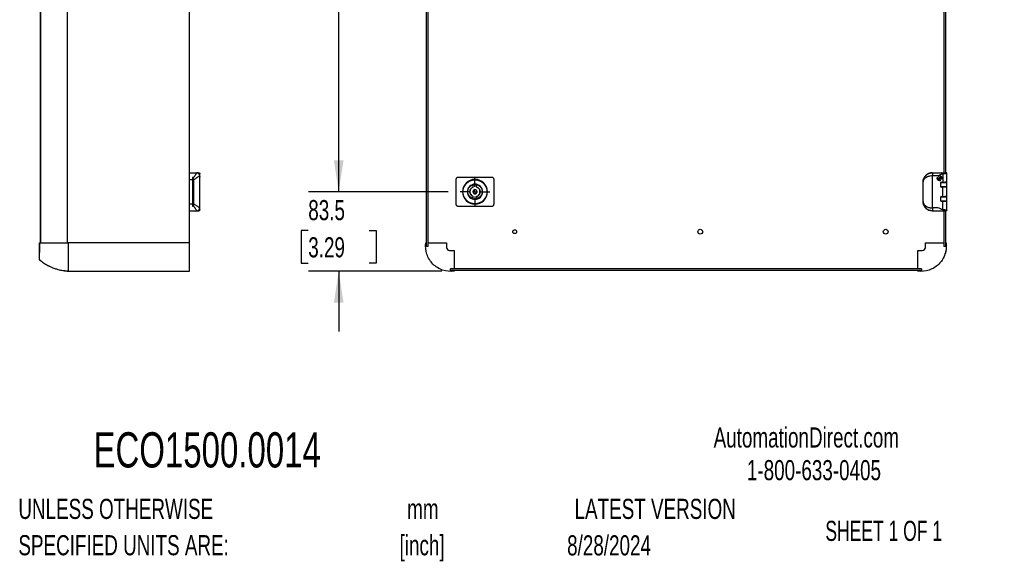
# Model space of a CAD drawing. Header units: millimetres. Extents: x 32 to 2713, y 32 to 2054.
# Tile 6 of 10: x 1677 to 2713, y 69 to 638. Entities that reach past the tile are written whole.
import ezdxf

# ---------------------------------------------------------------- set-up
doc = ezdxf.new("R2010")
doc.units = ezdxf.units.MM
doc.header["$LTSCALE"] = 10
doc.linetypes.add('CENTERX2', pattern=[20.32, 12.7, -2.54, 2.54, -2.54])
doc.layers.add('CENTER', color=40, linetype='CENTERX2')
doc.layers.add('DIMENSIONS', color=140, linetype='Continuous', lineweight=25)
doc.layers.add('TEXT', color=140, linetype='Continuous', lineweight=25)
doc.styles.add('SLDTEXTSTYLE0', font='TXT', dxfattribs={"width": 0.7})
doc.styles.add('SLDTEXTSTYLE1', font='TXT', dxfattribs={"width": 0.65})
doc.dimstyles.new('SLDDIMSTYLE0', dxfattribs={"dimtxt": 21.580078, "dimasz": 33.02, "dimexe": 0, "dimexo": 0.0625, "dimgap": 5.39502, "dimtad": 0, "dimtih": 1, "dimtoh": 1, "dimrnd": 1e-09, "dimzin": 4, "dimdsep": 46, "dimtxsty": 'SLDTEXTSTYLE0', "dimsah": 1, "dimcen": 0.09, "dimadec": 0, "dimazin": 1, "dimtfac": 1, "dimtofl": 0, "dimtmove": 0, "dimatfit": 3, "dimfxl": 0, "dimfrac": 2, "dimtolj": 1, "dimtzin": 12, "dimarcsym": 0})
doc.dimstyles.new('SLDDIMSTYLE1', dxfattribs={"dimtxt": 21.580078, "dimasz": 33.02, "dimexe": 0, "dimexo": 0.0625, "dimgap": 5.39502, "dimtad": 0, "dimtih": 1, "dimtoh": 1, "dimrnd": 1e-09, "dimzin": 12, "dimdsep": 46, "dimtxsty": 'SLDTEXTSTYLE0', "dimsah": 1, "dimcen": 0.09, "dimadec": 0, "dimazin": 3, "dimtfac": 1, "dimtmove": 0, "dimatfit": 0, "dimfxl": 0, "dimfrac": 2, "dimtolj": 1, "dimtzin": 12, "dimarcsym": 0})

# ---------------------------------------------------------------- blocks, each defined once
blk = doc.blocks.new('_D_14')
at = {"layer": 'DIMENSIONS'}
for p, q in [((2127.8, 936.6), (1981.1, 936.6)), ((2012.8, 936.6), (2012.8, 745.6)), ((1971.8, 706.5), (1964.6, 706.5)), ((1964.6, 706.5), (1964.6, 672.2)), ((2053.9, 706.5), (2061.1, 706.5)), ((2061.1, 706.5), (2061.1, 672.2)), ((1964.6, 672.2), (1971.8, 672.2)), ((2012.8, 456.6), (2012.8, 667.4)), ((2061.1, 672.2), (2053.9, 672.2)), ((2127.8, 456.6), (1981.1, 456.6))]:
    blk.add_line(p, q, dxfattribs=at)
for points in [[(2012.8, 936.6), (2007.8, 903.6), (2017.9, 903.6)], [(2012.8, 456.6), (2017.9, 489.6), (2007.8, 489.6)]]:
    blk.add_solid(points, dxfattribs=at)
at = {"layer": 'DIMENSIONS', "char_height": 21.17, "attachment_point": 1, "style": 'SLDTEXTSTYLE0'}
for s, insert in [('480.0', (1971.8, 738.6)), ('18.90', (1971.8, 699.5))]:
    blk.add_mtext(s, dxfattribs=dict(at, insert=insert))
blk = doc.blocks.new('_D_15')
at = {"layer": 'DIMENSIONS'}
for p, q in [((2012.8, 456.6), (2012.8, 520.1)), ((2127.8, 456.6), (1981.1, 456.6)), ((1980.8, 415.8), (1973.5, 415.8)), ((1973.5, 415.8), (1973.5, 381.5)), ((2044.9, 415.8), (2052.1, 415.8)), ((2052.1, 415.8), (2052.1, 381.5)), ((1973.5, 381.5), (1980.8, 381.5)), ((2121.4, 373.1), (1981.1, 373.1)), ((2012.8, 373.1), (2012.8, 309.6)), ((2052.1, 381.5), (2044.9, 381.5))]:
    blk.add_line(p, q, dxfattribs=at)
for points in [[(2012.8, 456.6), (2017.9, 489.6), (2007.8, 489.6)], [(2012.8, 373.1), (2007.8, 340.1), (2017.9, 340.1)]]:
    blk.add_solid(points, dxfattribs=at)
at = {"layer": 'DIMENSIONS', "char_height": 21.17, "attachment_point": 1, "style": 'SLDTEXTSTYLE0'}
for s, insert in [('83.5', (1980.8, 447.9)), ('3.29', (1980.8, 408.8))]:
    blk.add_mtext(s, dxfattribs=dict(at, insert=insert))
blk = doc.blocks.new('SW_CENTERMARKSYMBOL_10')
at = {"layer": 'CENTER', "color": 0}
for p, q in [((0, 5.08), (0, 15.54)), ((-5.08, 0), (-15.54, 0)), ((0, 0), (-2.54, 0)), ((0, 0), (0, 2.54)), ((0, 0), (0, -2.54)), ((0, 0), (2.54, 0)), ((5.08, 0), (15.54, 0)), ((0, -5.08), (0, -15.54))]:
    blk.add_line(p, q, dxfattribs=at)

msp = doc.modelspace()

# ---------------------------------------------------------------- linework, layer by layer
for p, q in [((1855.992, 399.118), (1855.992, 994.118)), ((2105.048, 399.118), (2105.048, 994.118)), ((2106.798, 399.118), (2106.798, 994.118)), ((1698.952, 990.38), (1698.952, 402.856)), ((1699.264, 990.38), (1699.264, 402.856)), ((1727.267, 990.38), (1727.267, 402.856)), ((2648.855, 676.618), (2648.855, 476.618)), ((2650.605, 676.618), (2650.605, 476.618)), ((1855.992, 476.618), (1863.796, 476.618)), ((1863.796, 476.618), (1863.87, 476.618)), ((1864.754, 476.461), (1864.754, 476.461)), ((1864.947, 476.389), (1864.947, 476.388)), ((2636.722, 476.618), (2637.001, 476.618)), ((2637.107, 476.618), (2637.001, 476.618)), ((2637.107, 476.618), (2637.107, 473.618)), ((2646.917, 476.618), (2646.581, 476.618)), ((2652.02, 476.197), (2652.026, 476.118)), ((1859.097, 469.236), (1855.992, 469.236)), ((1858.74, 469.236), (1859.098, 469.75)), ((1859.097, 469.236), (1859.097, 469.618)), ((1859.097, 469.618), (1859.097, 443.618)), ((1860.07, 469.618), (1860.07, 471.618)), ((1860.07, 469.618), (1860.597, 469.618)), ((1860.597, 443.618), (1860.597, 469.618)), ((1866.797, 473.618), (1866.796, 473.618)), ((1866.797, 439.618), (1866.797, 473.618)), ((1866.797, 473.301), (1866.847, 473.301)), ((1866.797, 472.808), (1866.847, 472.808)), ((1866.847, 472.68), (1866.797, 472.68)), ((1866.847, 472.039), (1866.797, 472.039)), ((1866.847, 471.809), (1866.797, 471.809)), ((1866.797, 468.51), (1866.847, 468.51)), ((1866.847, 472.808), (1866.847, 473.301)), ((1866.847, 472.68), (1866.847, 472.039)), ((1866.847, 472.039), (1866.897, 471.989)), ((1866.847, 472.039), (1866.847, 471.809)), ((1866.847, 468.51), (1866.847, 471.809)), ((1866.897, 472.776), (1866.897, 472.713)), ((1866.897, 472.164), (1866.897, 472.538)), ((1866.897, 471.392), (1866.897, 471.989)), ((2136.077, 469.618), (2136.077, 443.618)), ((2176.076, 443.618), (2176.076, 469.618)), ((2627.066, 466.968), (2627.113, 466.968)), ((2627.066, 446.268), (2627.066, 466.968)), ((2627.113, 446.268), (2627.113, 466.968)), ((2637.107, 473.618), (2636.956, 473.618)), ((2637.107, 439.618), (2637.107, 473.618)), ((2642.267, 471.712), (2642.187, 471.776)), ((2642.95, 472.776), (2643.029, 472.713)), ((2642.975, 470.754), (2643.025, 470.704)), ((2645.181, 470.754), (2642.975, 470.754)), ((2642.975, 470.754), (2642.975, 470.452)), ((2642.975, 470.452), (2643.025, 470.502)), ((2642.975, 469.528), (2643.692, 470.452)), ((2642.975, 470.452), (2643.378, 470.452)), ((2643.378, 470.452), (2642.975, 469.933)), ((2642.975, 469.933), (2643.025, 469.916)), ((2642.975, 469.933), (2642.975, 469.528)), ((2642.975, 469.528), (2643.025, 469.674)), ((2643.025, 470.704), (2645.131, 470.704)), ((2643.025, 470.502), (2643.025, 470.704)), ((2643.691, 470.532), (2643.025, 469.674)), ((2643.025, 469.916), (2643.48, 470.502)), ((2643.48, 470.502), (2643.025, 470.502)), ((2643.025, 469.674), (2643.025, 469.916)), ((2643.378, 470.452), (2643.48, 470.502)), ((2643.692, 470.452), (2643.691, 470.532)), ((2644.51, 469.523), (2643.691, 470.532)), ((2643.692, 470.452), (2644.56, 469.382)), ((2643.963, 470.502), (2644.068, 470.452)), ((2643.963, 470.502), (2645.131, 470.502)), ((2643.963, 470.502), (2644.51, 469.827)), ((2644.068, 470.452), (2645.181, 470.452)), ((2644.56, 469.845), (2644.068, 470.452)), ((2644.208, 471.442), (2644.258, 471.392)), ((2645.559, 471.442), (2644.208, 471.442)), ((2644.208, 471.442), (2644.208, 471.039)), ((2644.208, 471.039), (2644.258, 471.089)), ((2644.208, 471.039), (2645.559, 471.039)), ((2644.258, 471.392), (2645.609, 471.392)), ((2644.258, 471.089), (2644.258, 471.392)), ((2645.609, 471.089), (2644.258, 471.089)), ((2644.365, 468.659), (2644.365, 468.709)), ((2644.365, 468.56), (2644.365, 468.51)), ((2644.56, 469.845), (2644.51, 469.827)), ((2644.51, 469.827), (2644.51, 469.523)), ((2644.56, 469.382), (2644.51, 469.523)), ((2644.56, 469.382), (2644.56, 469.845)), ((2645.181, 470.754), (2645.131, 470.704)), ((2645.131, 470.502), (2645.131, 470.704)), ((2645.181, 470.452), (2645.131, 470.502)), ((2645.181, 470.452), (2645.181, 470.754)), ((2645.559, 472.039), (2645.559, 471.442)), ((2645.559, 472.039), (2645.609, 471.989)), ((2645.945, 472.039), (2645.559, 472.039)), ((2645.609, 471.392), (2645.559, 471.442)), ((2645.559, 471.039), (2645.609, 471.089)), ((2645.559, 471.039), (2645.559, 470.442)), ((2645.559, 470.442), (2645.609, 470.492)), ((2645.559, 470.442), (2645.945, 470.442)), ((2645.609, 471.392), (2645.609, 471.989)), ((2645.609, 471.989), (2645.895, 471.989)), ((2645.609, 470.492), (2645.609, 471.089)), ((2645.895, 470.492), (2645.609, 470.492)), ((2645.693, 468.973), (2645.613, 469.037)), ((2645.78, 461.933), (2645.78, 466.303)), ((2645.845, 466.543), (2646.027, 466.546)), ((2646.027, 466.592), (2645.874, 466.592)), ((2645.945, 472.039), (2645.895, 471.989)), ((2645.895, 471.989), (2645.895, 470.492)), ((2645.945, 470.442), (2645.895, 470.492)), ((2645.945, 470.442), (2645.945, 472.039)), ((2646.027, 466.731), (2646.027, 466.516)), ((2646.287, 466.802), (2648.027, 466.802)), ((2646.421, 470.001), (2646.501, 469.937)), ((2646.421, 466.802), (2646.421, 466.512)), ((2648.027, 475.618), (2648.027, 466.802)), ((2650.027, 466.516), (2650.027, 466.806)), ((2650.605, 466.81), (2650.605, 466.557)), ((2651.994, 476.108), (2652.026, 476.118)), ((2652.026, 466.837), (2652.026, 476.118)), ((2652.027, 461.762), (2652.027, 466.531)), ((2154.327, 461.674), (2154.327, 464.081)), ((2157.827, 461.674), (2157.827, 464.081)), ((2646.027, 461.718), (2645.83, 461.718)), ((2646.027, 461.768), (2646.027, 461.505)), ((2648.027, 461.434), (2646.287, 461.434)), ((2646.421, 461.774), (2646.421, 461.434)), ((2648.027, 451.802), (2648.027, 461.434)), ((2650.027, 461.429), (2650.027, 461.768)), ((2650.605, 461.735), (2650.605, 461.426)), ((2652.026, 451.837), (2652.026, 461.399)), ((2154.327, 449.155), (2154.327, 451.562)), ((2157.827, 451.562), (2157.827, 449.155)), ((2627.066, 446.268), (2627.113, 446.268)), ((2645.78, 446.933), (2645.78, 451.303)), ((2645.83, 451.518), (2646.027, 451.518)), ((2645.874, 446.644), (2646.027, 446.644)), ((2646.027, 451.731), (2646.027, 451.467)), ((2646.027, 446.72), (2646.027, 446.505)), ((2646.287, 451.802), (2648.027, 451.802)), ((2648.027, 446.434), (2646.287, 446.434)), ((2646.421, 451.802), (2646.421, 451.462)), ((2646.421, 446.723), (2646.421, 446.434)), ((2648.027, 437.618), (2648.027, 446.434)), ((2650.027, 451.467), (2650.027, 451.806)), ((2650.027, 446.429), (2650.027, 446.72)), ((2650.605, 451.81), (2650.605, 451.501)), ((2650.605, 446.679), (2650.605, 446.426)), ((2652.026, 437.118), (2652.026, 446.399)), ((2652.027, 446.705), (2652.027, 451.474)), ((1855.992, 443.999), (1859.097, 443.999)), ((1855.992, 436.618), (1863.796, 436.618)), ((1859.098, 443.486), (1858.74, 443.999)), ((1859.097, 443.618), (1859.097, 443.999)), ((1860.07, 441.618), (1860.07, 443.618)), ((1860.597, 443.618), (1860.07, 443.618)), ((1864.947, 436.847), (1864.947, 436.847)), ((1866.797, 439.618), (1866.796, 439.618)), ((2636.722, 436.618), (2637.001, 436.618)), ((2637.107, 439.618), (2636.956, 439.618)), ((2637.001, 436.618), (2637.107, 436.618)), ((2637.107, 439.618), (2637.107, 436.618)), ((2648.855, 436.618), (2648.855, 399.118)), ((2650.605, 436.618), (2650.605, 399.118)), ((2652.026, 437.118), (2652.022, 437.055)), ((1855.966, 402.856), (1728.494, 402.856)), ((2104.4, 402.856), (2104.345, 402.856)), ((2104.4, 402.856), (2105.048, 402.856)), ((2106.798, 399.118), (2105.048, 399.118)), ((2106.798, 402.856), (2126.14, 402.856)), ((2126.14, 402.856), (2126.14, 398.106)), ((2129.345, 394.901), (2134.095, 394.901)), ((2134.095, 394.901), (2134.095, 375.589)), ((2621.558, 375.589), (2621.558, 394.901)), ((2621.558, 394.901), (2626.308, 394.901)), ((2629.513, 398.106), (2629.513, 402.856)), ((2629.513, 402.856), (2648.855, 402.856)), ((2650.605, 399.118), (2648.855, 399.118)), ((2650.605, 402.856), (2651.253, 402.856)), ((2651.253, 402.856), (2651.308, 402.856)), ((1698.285, 386.642), (1698.308, 388.994)), ((1728.492, 373.106), (1855.966, 373.106)), ((1728.511, 373.182), (1855.966, 373.177)), ((1855.992, 373.839), (1855.992, 375.589)), ((2111.668, 380.825), (2111.682, 380.81)), ((2625.327, 375.589), (2130.327, 375.589)), ((2130.327, 373.839), (2130.327, 375.589)), ((2625.327, 373.839), (2130.327, 373.839)), ((2134.095, 373.839), (2134.095, 373.106)), ((2621.558, 373.106), (2621.558, 373.839)), ((2625.327, 375.589), (2625.327, 373.839)), ((2643.971, 380.81), (2643.985, 380.825))]:
    msp.add_line(p, q)
at = {"flags": 128}
for points in [[(2651.526, 476.618), (2651.624, 476.608), (2651.702, 476.586)], [(2651.684, 436.643), (2651.624, 436.628), (2651.526, 436.618)]]:
    msp.add_lwpolyline(points, dxfattribs=at)
for centre, radius in [((2156.077, 456.618), 12.619), ((2156.077, 456.618), 7.666), ((2197.827, 414.618), 2.009), ((2392.827, 414.618), 2.5), ((2587.827, 414.618), 2.5)]:
    msp.add_circle(centre, radius)
for centre, radius, start, end in [((1863.796, 473.618), 3, 359.996728, 89.996728), ((1863.797, 473.618), 3, 0, 90), ((2686.614, 474.368), 49.664, 177.403135, 180.865095), ((1866.847, 468.56), 0.05, 270, 0), ((2156.077, 456.618), 13, 90, 270), ((2156.077, 456.618), 13, 270, 90), ((2644.365, 470.906), 2.395, 157.846505, 270), ((2644.365, 470.906), 2.197, 159.387294, 270), ((2644.365, 470.906), 2.395, 90, 127.401022), ((2644.365, 470.906), 2.197, 90, 126.108854), ((2644.365, 470.906), 2.395, 335.315299, 90), ((2644.365, 470.906), 2.197, 336.607467, 90), ((2644.365, 470.906), 2.197, 270, 303.329027), ((2644.365, 470.906), 2.395, 270, 304.869816), ((2156.077, 456.618), 8, 90, 270), ((2156.077, 456.618), 5.25, 109.471221, 250.528779), ((2156.077, 456.618), 2.225, 90, 270), ((2156.077, 456.618), 8, 270, 90), ((2156.077, 456.618), 2.225, 270, 90), ((2156.077, 456.618), 5.25, 289.471221, 70.528779), ((1863.796, 439.618), 3, 270.003272, 0.003272), ((1863.797, 439.618), 3, 270, 0), ((2686.614, 438.868), 49.664, 179.134905, 182.596865), ((2129.24, 398.001), 3.102, 178.061629, 271.93837), ((2626.413, 398.001), 3.102, 268.061629, 1.93837)]:
    msp.add_arc(centre, radius, start, end)
for centre, major_axis, ratio, start_param, end_param in [((2636.722, 466.968), (9.656, 0), 0.99939083, 1.57079633, 3.14159265), ((2646.288, 466.302), (0.507, -0.025), 0.98477139, 1.62101196, 3.19029294), ((2648.027, 466.531), (4, 0), 0.00872687, 4.12877568, 7.33038286), ((2648.027, 466.837), (4, 0), 0.00872687, 4.71238898, 6.29191195), ((2648.027, 461.762), (2.15, 0), 0.00872687, 1.57079633, 3.51734292), ((2646.288, 461.934), (0.507, 0.025), 0.98477139, 3.09289237, 4.66217335), ((2648.027, 461.762), (4, 0), 0.00872687, 5.23598776, 8.44384796), ((2648.027, 461.762), (2.15, 0), 0.00872687, 5.90743504, 7.85398163), ((2648.027, 461.399), (4, 0), 0.00872687, 6.27445866, 7.85398163), ((2636.722, 446.268), (-9.656, 0), 0.99939083, 0, 1.57079633), ((2648.027, 451.474), (2.15, 0), 0.00872687, 2.76584239, 4.71238898), ((2646.288, 451.302), (0.507, -0.025), 0.98477139, 1.62101196, 3.19029294), ((2646.288, 446.934), (0.507, 0.025), 0.98477139, 3.09289237, 4.66217335), ((2648.027, 451.474), (4, 0), 0.00872687, 4.12252266, 7.33038286), ((2648.027, 446.705), (4, 0), 0.00872687, 5.23598776, 8.43759494), ((2648.027, 451.837), (4, 0), 0.00872687, 4.71238898, 6.29191195), ((2648.027, 451.474), (2.15, 0), 0.00872687, 4.71238898, 6.65893557), ((2648.027, 446.399), (4, 0), 0.00872687, 6.27445866, 7.85398163)]:
    msp.add_ellipse(centre, major_axis=major_axis, ratio=ratio, start_param=start_param, end_param=end_param)
for points, knots in [([(1860.07, 471.149), (1860.112, 471.21), (1860.397, 471.62), (1860.871, 472.308), (1861.645, 473.432), (1862.289, 474.378), (1862.805, 475.138), (1863.252, 475.798), (1863.692, 476.458), (1863.761, 476.564), (1863.796, 476.618)], [0, 0, 0, 0, 0.020265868, 0.136387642, 0.242437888, 0.434193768, 0.523799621, 0.609392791, 0.80238953, 1, 1, 1, 1]), ([(1863.972, 476.618), (1864.011, 476.618), (1864.147, 476.618), (1864.807, 476.618), (1865.551, 476.618), (1865.717, 476.618), (1865.797, 476.618)], [0, 0, 0, 0, 0.12144223, 0.42270854, 0.72397486, 1, 1, 1, 1]), ([(1865.797, 476.618), (1865.915, 476.618), (1866.042, 476.596), (1866.288, 476.499), (1866.406, 476.423), (1866.602, 476.227), (1866.678, 476.109), (1866.776, 475.863), (1866.797, 475.736), (1866.797, 475.618)], [0, 0, 0, 0, 0.25, 0.25, 0.5, 0.5, 0.75, 0.75, 1, 1, 1, 1]), ([(2627.113, 466.968), (2627.116, 467.068), (2627.123, 467.26), (2627.143, 467.538), (2627.168, 467.792), (2627.196, 468.025), (2627.227, 468.234), (2627.258, 468.421), (2627.334, 468.825), (2627.477, 469.418), (2627.845, 470.52), (2628.47, 471.802), (2629.554, 473.292), (2630.918, 474.586), (2632.372, 475.498), (2633.65, 476.045), (2634.507, 476.304), (2635.167, 476.447), (2635.623, 476.523), (2636.081, 476.578), (2636.541, 476.612), (2636.848, 476.616), (2637.001, 476.618)], [0, 0, 0, 0, 0.02168192, 0.0417529, 0.06021295, 0.07706204, 0.09230018, 0.10592738, 0.11794363, 0.18070509, 0.23656327, 0.36453858, 0.47682099, 0.60911102, 0.729815, 0.7975195, 0.86323453, 0.8908497, 0.91830794, 0.94563497, 0.97285686, 1, 1, 1, 1]), ([(2637.107, 476.618), (2637.334, 476.618), (2637.789, 476.618), (2638.472, 476.618), (2639.154, 476.618), (2639.837, 476.618), (2640.519, 476.618), (2641.202, 476.618), (2641.884, 476.618), (2642.394, 476.618), (2642.733, 476.618), (2642.901, 476.618), (2643.074, 476.618), (2643.302, 476.618), (2643.591, 476.618), (2643.925, 476.618), (2644.27, 476.618), (2644.591, 476.618), (2644.937, 476.618), (2645.296, 476.618), (2645.656, 476.618), (2646.002, 476.618), (2646.323, 476.618), (2646.667, 476.618), (2647.002, 476.618), (2647.309, 476.618), (2647.575, 476.618), (2647.803, 476.618), (2647.953, 476.618), (2648.027, 476.618)], [0, 0, 0, 0, 0.06020507, 0.12041014, 0.18061521, 0.24082029, 0.30102536, 0.36123043, 0.4214355, 0.48164057, 0.49613545, 0.51106649, 0.52648885, 0.54245259, 0.57264986, 0.60593554, 0.63692475, 0.6724563, 0.70073712, 0.74082323, 0.78078907, 0.80919015, 0.84456942, 0.8757109, 0.90885539, 0.93919375, 0.96030032, 0.98052715, 1, 1, 1, 1]), ([(2648.027, 476.618), (2648.027, 476.618), (2648.027, 476.596), (2648.027, 476.499), (2648.027, 476.423), (2648.027, 476.227), (2648.027, 476.109), (2648.027, 475.863), (2648.027, 475.736), (2648.027, 475.618)], [0, 0, 0, 0, 0.25, 0.25, 0.5, 0.5, 0.75, 0.75, 1, 1, 1, 1]), ([(2648.027, 476.618), (2648.101, 476.618), (2648.249, 476.618), (2648.467, 476.618), (2648.68, 476.618), (2648.887, 476.618), (2649.088, 476.618), (2649.283, 476.618), (2649.473, 476.618), (2649.657, 476.618), (2649.835, 476.618), (2650.008, 476.618), (2650.175, 476.618), (2650.462, 476.618), (2650.838, 476.618), (2651.141, 476.618), (2651.318, 476.618), (2651.413, 476.618), (2651.48, 476.618), (2651.521, 476.618), (2651.525, 476.618), (2651.526, 476.618)], [0, 0, 0, 0, 0.04339596, 0.08577035, 0.12721632, 0.1678334, 0.20772733, 0.2470097, 0.28579735, 0.32421167, 0.36237758, 0.40042247, 0.43847494, 0.47666351, 0.60491663, 0.73389999, 0.78872918, 0.84221824, 0.89489207, 0.94730008, 1, 1, 1, 1]), ([(2652.022, 476.109), (2652.02, 476.159), (2652.014, 476.263), (2651.942, 476.409), (2651.829, 476.531), (2651.727, 476.574), (2651.677, 476.595)], [0, 0, 0, 0, 0.23684642, 0.48965715, 0.74811384, 1, 1, 1, 1]), ([(1859.282, 471.618), (1859.276, 471.613), (1859.264, 471.605), (1859.241, 471.574), (1859.213, 471.477), (1859.181, 471.293), (1859.153, 471.043), (1859.129, 470.738), (1859.111, 470.389), (1859.101, 470.085), (1859.098, 469.825), (1859.097, 469.694), (1859.097, 469.618)], [0, 0, 0, 0, 0.07280595, 0.12474477, 0.24943263, 0.37573724, 0.49999576, 0.62415329, 0.75056991, 0.87526062, 0.92689801, 1, 1, 1, 1]), ([(1860.07, 443.618), (1860.07, 443.618), (1860.065, 443.702), (1860.049, 443.95), (1860.043, 444.053), (1860.028, 444.3), (1860.019, 444.446), (1859.991, 444.935), (1859.968, 445.334), (1859.931, 446.042), (1859.918, 446.297), (1859.892, 446.84), (1859.878, 447.126), (1859.838, 448.025), (1859.811, 448.679), (1859.774, 449.745), (1859.762, 450.114), (1859.74, 450.864), (1859.719, 451.63), (1859.702, 452.428), (1859.687, 453.242), (1859.68, 453.659), (1859.665, 454.917), (1859.66, 455.761), (1859.66, 457.033), (1859.661, 457.458), (1859.666, 458.31), (1859.67, 458.735), (1859.685, 459.986), (1859.7, 460.796), (1859.729, 461.977), (1859.74, 462.366), (1859.762, 463.119), (1859.774, 463.483), (1859.811, 464.54), (1859.838, 465.197), (1859.892, 466.411), (1859.918, 466.95), (1859.955, 467.656), (1859.967, 467.875), (1859.99, 468.278), (1860, 468.462), (1860.029, 468.952), (1860.044, 469.198), (1860.065, 469.532), (1860.07, 469.618), (1860.07, 469.618)], [0, 0, 0, 0, 0.0625, 0.0625, 0.09375, 0.09375, 0.125, 0.125, 0.1875, 0.1875, 0.21875, 0.21875, 0.25, 0.25, 0.3125, 0.3125, 0.34375, 0.34375, 0.375, 0.40625, 0.40625, 0.4375, 0.4375, 0.5, 0.5, 0.53125, 0.53125, 0.5625, 0.5625, 0.625, 0.625, 0.65625, 0.65625, 0.6875, 0.6875, 0.75, 0.75, 0.8125, 0.8125, 0.84375, 0.84375, 0.875, 0.875, 0.9375, 0.9375, 1, 1, 1, 1]), ([(1860.512, 469.278), (1860.852, 469.512), (1861.542, 469.988), (1862.495, 470.648), (1863.357, 471.247), (1864.104, 471.765), (1864.943, 472.348), (1865.664, 472.851), (1866.213, 473.231), (1866.653, 473.533), (1866.739, 473.584), (1866.796, 473.618)], [0, 0, 0, 0, 0.10326335, 0.20992025, 0.30727443, 0.39741111, 0.48343489, 0.64360474, 0.7362852, 0.82631502, 1, 1, 1, 1]), ([(1866.797, 473.981), (1866.797, 474.06), (1866.797, 474.24), (1866.797, 474.588), (1866.797, 475.016), (1866.797, 475.479), (1866.797, 475.573), (1866.797, 475.618)], [0, 0, 0, 0, 0.13349097, 0.30575686, 0.49148002, 0.75539219, 1, 1, 1, 1]), ([(1866.847, 472.808), (1866.852, 472.808), (1866.858, 472.808), (1866.863, 472.807), (1866.868, 472.806), (1866.873, 472.804), (1866.878, 472.802), (1866.882, 472.8), (1866.886, 472.797), (1866.889, 472.794), (1866.892, 472.791), (1866.894, 472.788), (1866.895, 472.784), (1866.896, 472.782), (1866.897, 472.779), (1866.897, 472.776)], [0, 0, 0, 0, 0.0000164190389, 0.0000164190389, 0.0000164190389, 0.0000328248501, 0.0000328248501, 0.0000328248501, 0.0000494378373, 0.0000494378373, 0.0000494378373, 0.0000665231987, 0.0000665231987, 0.0000665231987, 0.0000793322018, 0.0000793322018, 0.0000793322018, 0.0000793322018]), ([(1866.897, 472.713), (1866.897, 472.709), (1866.896, 472.705), (1866.894, 472.702), (1866.892, 472.698), (1866.889, 472.695), (1866.885, 472.692), (1866.882, 472.689), (1866.877, 472.686), (1866.872, 472.685), (1866.867, 472.683), (1866.862, 472.681), (1866.856, 472.681), (1866.853, 472.68), (1866.85, 472.68), (1866.847, 472.68)], [0, 0, 0, 0, 0.000017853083, 0.000017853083, 0.000017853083, 0.0000357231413, 0.0000357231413, 0.0000357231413, 0.0000533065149, 0.0000533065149, 0.0000533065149, 0.0000702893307, 0.0000702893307, 0.0000702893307, 0.0000795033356, 0.0000795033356, 0.0000795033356, 0.0000795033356]), ([(1866.897, 471.776), (1866.897, 471.78), (1866.896, 471.784), (1866.894, 471.787), (1866.892, 471.791), (1866.889, 471.794), (1866.885, 471.797), (1866.881, 471.8), (1866.877, 471.803), (1866.872, 471.805), (1866.867, 471.806), (1866.861, 471.808), (1866.856, 471.808), (1866.853, 471.809), (1866.85, 471.809), (1866.847, 471.809)], [0, 0, 0, 0, 0.0000181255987, 0.0000181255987, 0.0000181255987, 0.0000362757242, 0.0000362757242, 0.0000362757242, 0.0000540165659, 0.0000540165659, 0.0000540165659, 0.0000710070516, 0.0000710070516, 0.0000710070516, 0.0000798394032, 0.0000798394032, 0.0000798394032, 0.0000798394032]), ([(1866.897, 472.904), (1866.897, 472.941), (1866.897, 473.107), (1866.897, 473.189), (1866.897, 473.148), (1866.897, 473.146)], [0, 0, 0, 0, 0.21610793, 0.95829134, 1, 1, 1, 1]), ([(1866.897, 468.56), (1866.897, 468.56), (1866.897, 468.946), (1866.897, 470.235), (1866.897, 471.054), (1866.897, 471.776)], [0, 0, 0, 0, 0.5, 0.5, 1, 1, 1, 1]), ([(2138.077, 471.618), (2138.001, 471.613), (2137.871, 471.605), (2137.612, 471.574), (2137.308, 471.477), (2136.96, 471.293), (2136.655, 471.043), (2136.404, 470.738), (2136.218, 470.389), (2136.121, 470.085), (2136.089, 469.825), (2136.081, 469.694), (2136.077, 469.618)], [0, 0, 0, 0, 0.07280595, 0.12474477, 0.24943263, 0.37573724, 0.49999576, 0.62415329, 0.75056991, 0.87526062, 0.92689801, 1, 1, 1, 1]), ([(2176.076, 469.618), (2176.072, 469.694), (2176.064, 469.824), (2176.032, 470.084), (2175.935, 470.389), (2175.749, 470.738), (2175.499, 471.042), (2175.193, 471.292), (2174.845, 471.477), (2174.541, 471.574), (2174.282, 471.605), (2174.153, 471.613), (2174.077, 471.618)], [0, 0, 0, 0, 0.07267577, 0.12474447, 0.24943155, 0.37558342, 0.50000532, 0.62409654, 0.75056815, 0.87525741, 0.92705397, 1, 1, 1, 1]), ([(2627.113, 466.968), (2627.132, 467.344), (2627.196, 467.717), (2627.361, 468.273), (2627.427, 468.458), (2627.582, 468.827), (2627.672, 469.011), (2627.976, 469.555), (2628.224, 469.909), (2628.818, 470.598), (2629.164, 470.932), (2629.974, 471.577), (2630.431, 471.882), (2631.199, 472.3), (2631.469, 472.433), (2632.042, 472.685), (2632.345, 472.805), (2632.975, 473.021), (2633.301, 473.12), (2633.982, 473.293), (2634.339, 473.369), (2635.43, 473.553), (2636.18, 473.618), (2636.956, 473.618)], [0, 0, 0, 0, 0.125, 0.125, 0.1875, 0.1875, 0.25, 0.25, 0.375, 0.375, 0.5, 0.5, 0.625, 0.625, 0.6875, 0.6875, 0.75, 0.75, 0.8125, 0.8125, 0.875, 0.875, 1, 1, 1, 1]), ([(2637.107, 473.618), (2638.927, 473.618), (2640.747, 473.618), (2644.387, 473.618), (2646.207, 475.618), (2648.027, 475.618)], [0, 0, 0, 0, 0.5, 0.5, 1, 1, 1, 1]), ([(2644.365, 468.56), (2643.586, 468.56), (2642.859, 468.946), (2641.986, 470.235), (2641.898, 471.054), (2642.187, 471.776)], [0, 0, 0, 0, 0.5, 0.5, 1, 1, 1, 1]), ([(2642.267, 471.712), (2642.002, 471.021), (2642.094, 470.243), (2642.932, 469.023), (2643.624, 468.659), (2644.365, 468.659)], [0, 0, 0, 0, 0.5, 0.5, 1, 1, 1, 1]), ([(2642.187, 471.776), (2642.182, 471.78), (2642.177, 471.784), (2642.173, 471.787), (2642.168, 471.791), (2642.164, 471.794), (2642.16, 471.797), (2642.157, 471.8), (2642.154, 471.803), (2642.151, 471.805), (2642.149, 471.806), (2642.147, 471.808), (2642.147, 471.808), (2642.146, 471.809), (2642.146, 471.809), (2642.146, 471.809)], [0, 0, 0, 0, 0.0000181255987, 0.0000181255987, 0.0000181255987, 0.0000362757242, 0.0000362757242, 0.0000362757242, 0.0000540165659, 0.0000540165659, 0.0000540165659, 0.0000710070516, 0.0000710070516, 0.0000710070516, 0.0000798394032, 0.0000798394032, 0.0000798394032, 0.0000798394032]), ([(2642.308, 471.679), (2642.308, 471.679), (2642.308, 471.679), (2642.306, 471.681), (2642.305, 471.682), (2642.303, 471.683), (2642.3, 471.685), (2642.297, 471.688), (2642.294, 471.69), (2642.291, 471.693), (2642.287, 471.696), (2642.283, 471.699), (2642.278, 471.703), (2642.275, 471.706), (2642.271, 471.709), (2642.267, 471.712)], [0, 0, 0, 0, 0.0000161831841, 0.0000161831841, 0.0000161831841, 0.0000323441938, 0.0000323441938, 0.0000323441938, 0.0000488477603, 0.0000488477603, 0.0000488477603, 0.0000661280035, 0.0000661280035, 0.0000661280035, 0.0000800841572, 0.0000800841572, 0.0000800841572, 0.0000800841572]), ([(2642.91, 472.808), (2642.91, 472.808), (2642.91, 472.808), (2642.912, 472.807), (2642.913, 472.806), (2642.915, 472.804), (2642.918, 472.802), (2642.921, 472.8), (2642.924, 472.797), (2642.928, 472.794), (2642.931, 472.791), (2642.935, 472.788), (2642.94, 472.784), (2642.943, 472.782), (2642.946, 472.779), (2642.95, 472.776)], [0, 0, 0, 0, 0.0000164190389, 0.0000164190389, 0.0000164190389, 0.0000328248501, 0.0000328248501, 0.0000328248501, 0.0000494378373, 0.0000494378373, 0.0000494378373, 0.0000665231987, 0.0000665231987, 0.0000665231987, 0.0000793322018, 0.0000793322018, 0.0000793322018, 0.0000793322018]), ([(2642.95, 472.776), (2643.366, 473.091), (2643.875, 473.258), (2644.918, 473.244), (2645.422, 473.063), (2646.236, 472.412), (2646.524, 471.96), (2646.767, 470.945), (2646.716, 470.412), (2646.501, 469.937)], [0, 0, 0, 0, 0.25, 0.25, 0.5, 0.5, 0.75, 0.75, 1, 1, 1, 1]), ([(2646.421, 470.001), (2646.62, 470.454), (2646.665, 470.961), (2646.428, 471.923), (2646.154, 472.351), (2645.381, 472.97), (2644.902, 473.142), (2643.912, 473.161), (2643.428, 473.007), (2643.029, 472.713)], [0, 0, 0, 0, 0.25, 0.25, 0.5, 0.5, 0.75, 0.75, 1, 1, 1, 1]), ([(2643.029, 472.713), (2643.034, 472.709), (2643.039, 472.705), (2643.043, 472.702), (2643.048, 472.698), (2643.052, 472.695), (2643.055, 472.692), (2643.059, 472.689), (2643.062, 472.686), (2643.064, 472.685), (2643.067, 472.683), (2643.068, 472.681), (2643.069, 472.681), (2643.07, 472.68), (2643.07, 472.68), (2643.07, 472.68)], [0, 0, 0, 0, 0.000017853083, 0.000017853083, 0.000017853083, 0.0000357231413, 0.0000357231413, 0.0000357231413, 0.0000533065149, 0.0000533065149, 0.0000533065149, 0.0000702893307, 0.0000702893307, 0.0000702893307, 0.0000795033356, 0.0000795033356, 0.0000795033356, 0.0000795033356]), ([(2644.365, 468.56), (2644.412, 468.561), (2644.506, 468.562), (2644.647, 468.576), (2644.786, 468.597), (2644.924, 468.626), (2645.091, 468.673), (2645.283, 468.743), (2645.495, 468.845), (2645.627, 468.93), (2645.693, 468.973)], [0, 0, 0, 0, 0.10031663, 0.200116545, 0.299764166, 0.399625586, 0.500064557, 0.666907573, 0.832986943, 1, 1, 1, 1]), ([(2645.613, 469.037), (2645.608, 469.041), (2645.603, 469.045), (2645.598, 469.049), (2645.594, 469.052), (2645.59, 469.056), (2645.586, 469.059), (2645.582, 469.061), (2645.579, 469.064), (2645.577, 469.066), (2645.575, 469.068), (2645.573, 469.069), (2645.572, 469.07), (2645.572, 469.07), (2645.571, 469.07), (2645.571, 469.07)], [0, 0, 0, 0, 0.0000183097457, 0.0000183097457, 0.0000183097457, 0.0000366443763, 0.0000366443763, 0.0000366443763, 0.0000545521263, 0.0000545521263, 0.0000545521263, 0.0000715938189, 0.0000715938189, 0.0000715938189, 0.0000800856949, 0.0000800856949, 0.0000800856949, 0.0000800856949]), ([(2645.734, 468.94), (2645.734, 468.94), (2645.733, 468.941), (2645.732, 468.942), (2645.73, 468.943), (2645.728, 468.945), (2645.726, 468.947), (2645.723, 468.949), (2645.72, 468.952), (2645.716, 468.954), (2645.712, 468.957), (2645.708, 468.961), (2645.704, 468.964), (2645.7, 468.967), (2645.697, 468.97), (2645.693, 468.973)], [0, 0, 0, 0, 0.0000162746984, 0.0000162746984, 0.0000162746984, 0.0000325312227, 0.0000325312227, 0.0000325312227, 0.0000490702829, 0.0000490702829, 0.0000490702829, 0.0000662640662, 0.0000662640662, 0.0000662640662, 0.0000798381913, 0.0000798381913, 0.0000798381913, 0.0000798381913]), ([(2648.027, 466.508), (2647.782, 466.508), (2647.241, 466.508), (2646.489, 466.511), (2645.979, 466.515), (2645.837, 466.518), (2645.822, 466.518)], [0, 0, 0, 0, 0.27889251, 0.61469022, 0.96016505, 1, 1, 1, 1]), ([(2646.381, 470.033), (2646.381, 470.033), (2646.381, 470.033), (2646.383, 470.032), (2646.384, 470.03), (2646.386, 470.029), (2646.389, 470.027), (2646.392, 470.025), (2646.395, 470.022), (2646.399, 470.019), (2646.402, 470.016), (2646.407, 470.013), (2646.411, 470.009), (2646.414, 470.006), (2646.418, 470.004), (2646.421, 470.001)], [0, 0, 0, 0, 0.0000163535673, 0.0000163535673, 0.0000163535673, 0.0000326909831, 0.0000326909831, 0.0000326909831, 0.0000492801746, 0.0000492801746, 0.0000492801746, 0.0000664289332, 0.0000664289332, 0.0000664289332, 0.0000795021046, 0.0000795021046, 0.0000795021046, 0.0000795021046]), ([(2646.501, 469.937), (2646.505, 469.934), (2646.51, 469.93), (2646.514, 469.926), (2646.519, 469.923), (2646.523, 469.92), (2646.527, 469.917), (2646.53, 469.914), (2646.533, 469.911), (2646.536, 469.91), (2646.538, 469.908), (2646.54, 469.906), (2646.54, 469.906), (2646.541, 469.905), (2646.541, 469.905), (2646.541, 469.905)], [0, 0, 0, 0, 0.0000177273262, 0.0000177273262, 0.0000177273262, 0.0000354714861, 0.0000354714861, 0.0000354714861, 0.000052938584, 0.000052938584, 0.000052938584, 0.0000698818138, 0.0000698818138, 0.0000698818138, 0.0000793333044, 0.0000793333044, 0.0000793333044, 0.0000793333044]), ([(2648.027, 475.618), (2648.466, 475.633), (2649.193, 475.659), (2650.149, 475.761), (2650.898, 475.868), (2651.472, 475.975), (2651.902, 476.071), (2651.961, 476.095), (2651.994, 476.108)], [0, 0, 0, 0, 0.21464731, 0.35494515, 0.51703673, 0.67912831, 0.81942615, 1, 1, 1, 1]), ([(2650.027, 466.545), (2650.081, 466.545), (2650.348, 466.543), (2650.602, 466.537), (2650.724, 466.529), (2650.512, 466.522), (2650.036, 466.515), (2649.324, 466.51), (2648.614, 466.508), (2648.174, 466.508), (2648.027, 466.508)], [0, 0, 0, 0, 0.03743638, 0.18288732, 0.33401462, 0.48067443, 0.62995029, 0.77943859, 0.92591136, 1, 1, 1, 1]), ([(2154.327, 451.562), (2154.254, 451.588), (2154.109, 451.641), (2153.897, 451.73), (2153.688, 451.828), (2153.485, 451.935), (2153.286, 452.051), (2153.091, 452.176), (2152.735, 452.427), (2152.246, 452.849), (2151.701, 453.501), (2151.263, 454.231), (2150.953, 455.008), (2150.767, 455.81), (2150.707, 456.617), (2150.766, 457.425), (2150.952, 458.226), (2151.262, 459.004), (2151.7, 459.733), (2152.246, 460.386), (2152.778, 460.845), (2153.234, 461.157), (2153.583, 461.357), (2153.947, 461.533), (2154.2, 461.627), (2154.327, 461.674)], [0, 0, 0, 0, 0.017491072, 0.034908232, 0.052283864, 0.069650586, 0.087041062, 0.104487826, 0.122023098, 0.185945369, 0.250056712, 0.313969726, 0.378090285, 0.43894424, 0.500008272, 0.560871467, 0.621926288, 0.68584856, 0.749959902, 0.813872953, 0.877993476, 0.908542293, 0.938942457, 0.969369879, 1, 1, 1, 1]), ([(2154.327, 461.568), (2154.327, 461.568), (2154.327, 461.57), (2154.327, 461.573), (2154.327, 461.577), (2154.327, 461.582), (2154.327, 461.589), (2154.327, 461.596), (2154.327, 461.604), (2154.327, 461.613), (2154.327, 461.623), (2154.327, 461.634), (2154.327, 461.645), (2154.327, 461.654), (2154.327, 461.664), (2154.327, 461.674)], [0, 0, 0, 0, 0.000032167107, 0.000032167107, 0.000032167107, 0.000064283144, 0.000064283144, 0.000064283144, 0.000097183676, 0.000097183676, 0.000097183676, 0.000131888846, 0.000131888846, 0.000131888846, 0.000160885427, 0.000160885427, 0.000160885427, 0.000160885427]), ([(2157.827, 461.674), (2157.899, 461.647), (2158.044, 461.595), (2158.257, 461.506), (2158.465, 461.407), (2158.668, 461.3), (2158.867, 461.184), (2159.062, 461.06), (2159.418, 460.808), (2159.907, 460.387), (2160.452, 459.735), (2160.89, 459.005), (2161.2, 458.228), (2161.386, 457.426), (2161.447, 456.619), (2161.387, 455.811), (2161.201, 455.009), (2160.891, 454.231), (2160.453, 453.503), (2159.907, 452.85), (2159.375, 452.39), (2158.919, 452.079), (2158.57, 451.878), (2158.206, 451.703), (2157.953, 451.609), (2157.827, 451.562)], [0, 0, 0, 0, 0.017491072, 0.034908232, 0.052283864, 0.069650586, 0.087041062, 0.104487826, 0.122023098, 0.185945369, 0.250056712, 0.313969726, 0.378090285, 0.43894424, 0.500008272, 0.560871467, 0.621926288, 0.68584856, 0.749959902, 0.813872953, 0.877993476, 0.908542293, 0.938942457, 0.969369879, 1, 1, 1, 1]), ([(2157.827, 461.674), (2157.827, 461.661), (2157.827, 461.649), (2157.827, 461.637), (2157.827, 461.625), (2157.827, 461.614), (2157.827, 461.604), (2157.827, 461.595), (2157.827, 461.587), (2157.827, 461.581), (2157.827, 461.575), (2157.827, 461.571), (2157.827, 461.569), (2157.827, 461.568), (2157.827, 461.568), (2157.827, 461.568)], [0, 0, 0, 0, 0.000037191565, 0.000037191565, 0.000037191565, 0.000074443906, 0.000074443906, 0.000074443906, 0.000110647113, 0.000110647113, 0.000110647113, 0.00014478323, 0.00014478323, 0.00014478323, 0.000160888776, 0.000160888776, 0.000160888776, 0.000160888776]), ([(2154.327, 451.562), (2154.327, 451.575), (2154.327, 451.587), (2154.327, 451.599), (2154.327, 451.611), (2154.327, 451.622), (2154.327, 451.631), (2154.327, 451.641), (2154.327, 451.649), (2154.327, 451.655), (2154.327, 451.661), (2154.327, 451.665), (2154.327, 451.667), (2154.327, 451.668), (2154.327, 451.668), (2154.327, 451.668)], [0, 0, 0, 0, 0.000037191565, 0.000037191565, 0.000037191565, 0.000074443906, 0.000074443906, 0.000074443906, 0.000110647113, 0.000110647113, 0.000110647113, 0.00014478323, 0.00014478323, 0.00014478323, 0.000160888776, 0.000160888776, 0.000160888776, 0.000160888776]), ([(2157.827, 451.562), (2157.827, 451.575), (2157.827, 451.587), (2157.827, 451.599), (2157.827, 451.611), (2157.827, 451.622), (2157.827, 451.631), (2157.827, 451.641), (2157.827, 451.649), (2157.827, 451.655), (2157.827, 451.661), (2157.827, 451.665), (2157.827, 451.667), (2157.827, 451.668), (2157.827, 451.668), (2157.827, 451.668)], [0, 0, 0, 0, 0.000037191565, 0.000037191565, 0.000037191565, 0.000074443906, 0.000074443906, 0.000074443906, 0.000110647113, 0.000110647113, 0.000110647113, 0.00014478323, 0.00014478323, 0.00014478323, 0.000160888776, 0.000160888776, 0.000160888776, 0.000160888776]), ([(2627.113, 446.268), (2627.118, 446.195), (2627.127, 446.054), (2627.152, 445.851), (2627.182, 445.665), (2627.216, 445.495), (2627.252, 445.342), (2627.289, 445.205), (2627.376, 444.911), (2627.54, 444.481), (2627.842, 443.901), (2628.208, 443.354), (2628.66, 442.809), (2629.178, 442.297), (2629.998, 441.625), (2631.19, 440.891), (2632.491, 440.36), (2633.408, 440.088), (2633.904, 439.963), (2634.405, 439.856), (2634.912, 439.769), (2635.422, 439.702), (2635.933, 439.654), (2636.444, 439.624), (2636.786, 439.62), (2636.956, 439.618)], [0, 0, 0, 0, 0.02309604, 0.04447535, 0.0641379, 0.08208369, 0.09831272, 0.112825, 0.12562055, 0.19194615, 0.25097162, 0.31534063, 0.37505739, 0.43926432, 0.49978827, 0.63021554, 0.74944473, 0.78207586, 0.81425721, 0.84602459, 0.8774152, 0.90846763, 0.93922173, 0.96971849, 1, 1, 1, 1]), ([(2637.001, 436.618), (2636.905, 436.619), (2636.714, 436.62), (2636.427, 436.634), (2636.139, 436.655), (2635.853, 436.685), (2635.567, 436.723), (2635.282, 436.77), (2634.998, 436.825), (2634.452, 436.949), (2633.65, 437.191), (2632.372, 437.738), (2630.918, 438.65), (2629.554, 439.943), (2628.47, 441.434), (2627.845, 442.716), (2627.477, 443.817), (2627.313, 444.495), (2627.209, 445.101), (2627.141, 445.643), (2627.123, 446.046), (2627.113, 446.268)], [0, 0, 0, 0, 0.01695643, 0.03394018, 0.05095775, 0.06801556, 0.08512001, 0.10227744, 0.11949412, 0.13677628, 0.20248387, 0.27019559, 0.3908923, 0.52318918, 0.63546449, 0.7634465, 0.81929752, 0.88206594, 0.91260385, 0.95191549, 1, 1, 1, 1]), ([(2646.027, 446.69), (2645.959, 446.691), (2645.885, 446.691), (2645.848, 446.692), (2645.845, 446.692)], [0, 0, 0, 0, 0.91856584, 1, 1, 1, 1]), ([(2645.897, 446.719), (2645.947, 446.719), (2646.148, 446.722), (2646.745, 446.726), (2647.443, 446.728), (2647.882, 446.728), (2648.027, 446.728)], [0, 0, 0, 0, 0.11954654, 0.4767885, 0.82724395, 1, 1, 1, 1]), ([(2648.027, 446.728), (2648.275, 446.728), (2648.818, 446.728), (2649.595, 446.724), (2650.234, 446.719), (2650.626, 446.712), (2650.725, 446.704), (2650.533, 446.696), (2650.193, 446.692), (2650.027, 446.69)], [0, 0, 0, 0, 0.123244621, 0.269561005, 0.420009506, 0.564701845, 0.71508328, 0.860901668, 1, 1, 1, 1]), ([(1859.097, 443.618), (1859.097, 443.542), (1859.098, 443.411), (1859.101, 443.152), (1859.111, 442.847), (1859.129, 442.498), (1859.153, 442.193), (1859.181, 441.943), (1859.213, 441.759), (1859.241, 441.662), (1859.264, 441.631), (1859.276, 441.623), (1859.282, 441.618)], [0, 0, 0, 0, 0.07267666, 0.12474438, 0.24943147, 0.37558336, 0.50000527, 0.6240965, 0.75056812, 0.8752574, 0.92705396, 1, 1, 1, 1]), ([(1863.796, 436.618), (1863.788, 436.631), (1863.77, 436.658), (1863.632, 436.868), (1863.416, 437.19), (1863.049, 437.738), (1862.561, 438.458), (1861.984, 439.306), (1861.47, 440.058), (1860.871, 440.928), (1860.397, 441.616), (1860.112, 442.026), (1860.07, 442.087)], [0, 0, 0, 0, 0.09842322, 0.19792644, 0.29308476, 0.39114549, 0.56593955, 0.65967093, 0.75778057, 0.86372645, 0.97974372, 1, 1, 1, 1]), ([(1860.597, 443.899), (1861.123, 443.536), (1862.188, 442.8), (1863.661, 441.778), (1864.74, 441.029), (1865.454, 440.531), (1866.062, 440.109), (1866.638, 439.712), (1866.744, 439.649), (1866.796, 439.618)], [0, 0, 0, 0, 0.16314358, 0.33016636, 0.50497831, 0.5867684, 0.66499469, 0.83610862, 1, 1, 1, 1]), ([(1863.972, 436.618), (1864.011, 436.618), (1864.147, 436.618), (1864.807, 436.618), (1865.551, 436.618), (1865.717, 436.618), (1865.797, 436.618)], [0, 0, 0, 0, 0.12144223, 0.42270854, 0.72397486, 1, 1, 1, 1]), ([(1866.797, 437.618), (1866.797, 437.5), (1866.776, 437.373), (1866.678, 437.127), (1866.602, 437.008), (1866.406, 436.813), (1866.288, 436.737), (1866.042, 436.639), (1865.915, 436.618), (1865.797, 436.618)], [0, 0, 0, 0, 0.25, 0.25, 0.5, 0.5, 0.75, 0.75, 1, 1, 1, 1]), ([(2136.077, 443.618), (2136.081, 443.542), (2136.089, 443.411), (2136.121, 443.152), (2136.218, 442.847), (2136.404, 442.498), (2136.654, 442.193), (2136.96, 441.943), (2137.308, 441.759), (2137.612, 441.662), (2137.871, 441.631), (2138.001, 441.623), (2138.077, 441.618)], [0, 0, 0, 0, 0.07267666, 0.12474438, 0.24943147, 0.37558336, 0.50000527, 0.6240965, 0.75056812, 0.8752574, 0.92705396, 1, 1, 1, 1]), ([(2174.077, 441.618), (2174.152, 441.623), (2174.282, 441.631), (2174.541, 441.662), (2174.845, 441.759), (2175.193, 441.943), (2175.498, 442.193), (2175.749, 442.498), (2175.935, 442.846), (2176.032, 443.151), (2176.064, 443.411), (2176.072, 443.541), (2176.076, 443.618)], [0, 0, 0, 0, 0.07280552, 0.12474405, 0.24943119, 0.37573506, 0.49999286, 0.62414967, 0.75056555, 0.87525553, 0.92689479, 1, 1, 1, 1]), ([(2648.027, 437.618), (2646.207, 437.618), (2644.387, 439.618), (2640.747, 439.618), (2638.927, 439.618), (2637.107, 439.618)], [0, 0, 0, 0, 0.5, 0.5, 1, 1, 1, 1]), ([(2637.107, 436.618), (2638.927, 436.618), (2640.747, 436.618), (2644.387, 436.618), (2646.207, 436.618), (2648.027, 436.618)], [0, 0, 0, 0, 0.5, 0.5, 1, 1, 1, 1]), ([(2652.026, 437.118), (2652.026, 437.118), (2652.026, 437.119), (2652.016, 437.123), (2651.986, 437.134), (2651.922, 437.154), (2651.822, 437.18), (2651.679, 437.214), (2651.4, 437.274), (2650.897, 437.368), (2650.254, 437.461), (2649.71, 437.52), (2649.343, 437.554), (2648.984, 437.582), (2648.626, 437.603), (2648.298, 437.616), (2648.1, 437.617), (2648.027, 437.618)], [0, 0, 0, 0, 0.01882025, 0.05006342, 0.09372122, 0.15384058, 0.2080642, 0.26609501, 0.34358415, 0.50000671, 0.65642909, 0.72836798, 0.7919516, 0.84400215, 0.90629354, 0.96518313, 1, 1, 1, 1]), ([(2648.027, 437.618), (2648.027, 437.5), (2648.027, 437.373), (2648.027, 437.127), (2648.027, 437.008), (2648.027, 436.813), (2648.027, 436.737), (2648.027, 436.639), (2648.027, 436.618), (2648.027, 436.618)], [0, 0, 0, 0, 0.25, 0.25, 0.5, 0.5, 0.75, 0.75, 1, 1, 1, 1]), ([(2648.027, 436.618), (2648.101, 436.618), (2648.232, 436.618), (2648.434, 436.618), (2648.788, 436.618), (2649.246, 436.618), (2649.82, 436.618), (2650.375, 436.618), (2650.767, 436.618), (2651.007, 436.618), (2651.114, 436.618), (2651.208, 436.618), (2651.296, 436.618), (2651.384, 436.618), (2651.463, 436.618), (2651.518, 436.618), (2651.524, 436.618), (2651.526, 436.618)], [0, 0, 0, 0, 0.043111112, 0.076360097, 0.117644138, 0.250328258, 0.346965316, 0.475476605, 0.624423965, 0.660080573, 0.707174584, 0.73901582, 0.772720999, 0.822908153, 0.877343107, 0.936236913, 1, 1, 1, 1]), ([(2651.677, 436.641), (2651.727, 436.662), (2651.829, 436.705), (2651.942, 436.827), (2652.014, 436.973), (2652.02, 437.077), (2652.022, 437.127)], [0, 0, 0, 0, 0.25189014, 0.51034626, 0.76315468, 1, 1, 1, 1]), ([(1698.25, 402.856), (1698.259, 401.15), (1698.268, 399.443), (1698.289, 396.031), (1698.301, 394.324), (1698.307, 392.618)], [0, 0, 0, 0, 0.5, 0.5, 1, 1, 1, 1]), ([(1698.266, 385.065), (1698.268, 385.11), (1698.273, 385.221), (1698.283, 385.883), (1698.293, 386.935), (1698.304, 388.285), (1698.314, 389.934), (1698.325, 391.812), (1698.335, 393.892), (1698.344, 396.079), (1698.352, 398.353), (1698.36, 400.642), (1698.363, 402.117), (1698.364, 402.856)], [0, 0, 0, 0, 0.06854021, 0.16995808, 0.26049473, 0.35363341, 0.44463665, 0.5383109, 0.62890201, 0.72211201, 0.81289126, 0.90630019, 1, 1, 1, 1]), ([(1698.364, 402.856), (1706.485, 402.856), (1717.234, 402.856), (1728.492, 402.856), (1728.492, 402.856), (1728.493, 402.856), (1728.494, 402.856)], [-0.000054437, -0.000054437, -0.000054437, -0.000054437, 0.998699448, 0.998699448, 0.998699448, 0.998753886, 0.998753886, 0.998753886, 0.998753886]), ([(1728.494, 402.856), (1728.496, 401.836), (1728.502, 399.806), (1728.512, 395.753), (1728.52, 391.776), (1728.525, 388.041), (1728.528, 385.372), (1728.53, 382.875), (1728.531, 380.583), (1728.53, 378.546), (1728.528, 376.788), (1728.525, 375.354), (1728.52, 373.977), (1728.514, 373.559), (1728.511, 373.308)], [0, 0, 0, 0, 0.07491248, 0.14909103, 0.29607413, 0.36959275, 0.44326445, 0.51761458, 0.59240412, 0.66718799, 0.74153386, 0.81521219, 0.88873105, 1, 1, 1, 1]), ([(1855.966, 373.256), (1855.966, 373.301), (1855.966, 373.496), (1855.966, 374.594), (1855.966, 376.512), (1855.966, 379.139), (1855.966, 382.309), (1855.966, 385.976), (1855.966, 390.014), (1855.966, 394.319), (1855.966, 398.65), (1855.966, 401.493), (1855.966, 402.856)], [0, 0, 0, 0, 0.03268162, 0.14121263, 0.24974365, 0.35794851, 0.46615303, 0.5746581, 0.68315963, 0.79158297, 0.90001753, 1, 1, 1, 1]), ([(2134.095, 373.106), (2130.08, 372.563), (2123.872, 373.164), (2116.496, 376.648), (2111.705, 380.453), (2107.91, 385.25), (2104.439, 392.633), (2103.85, 398.842), (2104.4, 402.856)], [0, 0, 0, 0, 0.25, 0.375, 0.5, 0.625, 0.75, 1, 1, 1, 1]), ([(2651.253, 402.856), (2651.803, 398.842), (2651.214, 392.633), (2647.743, 385.25), (2643.948, 380.453), (2639.157, 376.648), (2631.781, 373.164), (2625.573, 372.563), (2621.558, 373.106)], [0, 0, 0, 0, 0.25, 0.375, 0.5, 0.625, 0.75, 1, 1, 1, 1]), ([(2651.308, 402.856), (2651.309, 402.847), (2651.32, 402.763), (2651.358, 402.471), (2651.427, 401.854), (2651.508, 400.853), (2651.565, 399.26), (2651.484, 396.984), (2651.062, 393.96), (2650.187, 390.756), (2648.844, 387.522), (2647.014, 384.432), (2645.355, 382.132), (2644.156, 381.054), (2643.947, 380.866)], [0, 0, 0, 0, 0.00116439, 0.01056305, 0.03682704, 0.07866644, 0.13591518, 0.23592611, 0.36278156, 0.51638348, 0.64957678, 0.79868825, 0.96496653, 1, 1, 1, 1]), ([(1698.111, 385.15), (1699.526, 384.028), (1702.37, 381.775), (1707.121, 378.998), (1712.172, 376.678), (1717.503, 374.906), (1723.039, 373.646), (1726.818, 373.315), (1728.716, 373.148)], [0, 0, 0, 0, 0.16284619, 0.32724887, 0.49323254, 0.66072629, 0.82965058, 1, 1, 1, 1]), ([(1698.249, 385.763), (1698.251, 385.639), (1698.252, 385.516), (1698.254, 385.304), (1698.255, 385.217), (1698.258, 385.025), (1698.261, 384.969), (1698.263, 384.985)], [0, 0, 0, 0, 0.25, 0.25, 0.5, 0.5, 1, 1, 1, 1]), ([(1698.307, 392.618), (1698.301, 392.618), (1698.294, 392.618), (1698.287, 392.618), (1698.28, 392.618), (1698.273, 392.618), (1698.265, 392.618)], [0.0000000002, 0.0000000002, 0.0000000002, 0.0000000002, 0.0051342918, 0.0051342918, 0.0051342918, 0.0102685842, 0.0102685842, 0.0102685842, 0.0102685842]), ([(1728.492, 373.106), (1726.002, 373.292), (1720.949, 373.668), (1713.888, 375.645), (1709.645, 377.831), (1707.686, 378.84)], [0, 0, 0, 0, 0.34347761, 0.69691673, 1, 1, 1, 1])]:
    msp.add_open_spline(points, degree=3, knots=knots)
for points in [[(1859.282, 471.618), (1860.332, 471.618), (1860.332, 471.618), (1859.282, 471.618)], [(2174.077, 471.618), (2162.107, 471.618), (2150.046, 471.618), (2138.077, 471.618)], [(2644.365, 468.659), (2644.809, 468.659), (2645.243, 468.791), (2645.613, 469.037)], [(1859.282, 441.618), (1860.332, 441.618), (1860.332, 441.618), (1859.282, 441.618)], [(1866.797, 437.618), (1866.797, 437.618), (1866.797, 439.618), (1866.797, 439.618)], [(2138.077, 441.618), (2150.046, 441.618), (2162.107, 441.618), (2174.077, 441.618)], [(1698.25, 402.856), (1698.286, 402.856), (1698.327, 402.856), (1698.364, 402.856)], [(1698.249, 385.763), (1698.256, 388.048), (1698.263, 390.333), (1698.265, 392.618)]]:
    msp.add_open_spline(points, degree=3)

# ---------------------------------------------------------------- block references
at = {"layer": 'CENTER'}
msp.add_blockref('SW_CENTERMARKSYMBOL_10', (2156.077, 456.618), dxfattribs=at)

# ---------------------------------------------------------------- texts
at = {"color": 179, "linetype": 'Continuous', "lineweight": 18, "char_height": 21.16667, "attachment_point": 1, "style": 'SLDTEXTSTYLE0'}
for s, insert in [('AutomationDirect.com', (2406.95, 208.765)), ('1-800-633-0405', (2441.916, 174.37))]:
    msp.add_mtext(s, dxfattribs=dict(at, insert=insert))
at = {"layer": 'TEXT'}
for s, insert, char_height, attachment_point, style in [('ECO1500.0014', (1755.018, 203.644), 37.04167, 1, 'SLDTEXTSTYLE0'), ('UNLESS OTHERWISE', (1676.079, 133.64), 21.16667, 1, 'SLDTEXTSTYLE0'), ('mm', (2101.304, 133.613), 21.1667, 2, 'SLDTEXTSTYLE0'), ('LATEST VERSION', (2345.521, 133.64), 21.16667, 2, 'SLDTEXTSTYLE0'), ('SHEET 1 OF 1', (2524.413, 110.515), 21.16667, 1, 'SLDTEXTSTYLE1'), ('SPECIFIED UNITS ARE:', (1676.079, 95.418), 21.16667, 1, 'SLDTEXTSTYLE0'), ('[inch]', (2100.466, 95.391), 21.1667, 2, 'SLDTEXTSTYLE0'), ('8/28/2024', (2297.015, 95.275), 21.1667, 2, 'SLDTEXTSTYLE0')]:
    msp.add_mtext(s, dxfattribs=dict(at, insert=insert, char_height=char_height, attachment_point=attachment_point, style=style))

# ---------------------------------------------------------------- dimensions: what is measured, and where the dimension line sits
at = {"layer": 'DIMENSIONS'}
for base, p1, p2, dimstyle, picture, middle in [((2012.839, 456.618), (2140.537, 936.618), (2140.537, 456.618), 'SLDDIMSTYLE0', '_D_14', (2012.839, 706.497)), ((2012.839, 373.106), (2140.537, 456.618), (2134.095, 373.106), 'SLDDIMSTYLE1', '_D_15', (2012.839, 415.798))]:
    dim = msp.add_linear_dim(base=base, p1=p1, p2=p2, angle=90, dimstyle=dimstyle, dxfattribs=at)
    dim.commit()
    dim.dimension.update_dxf_attribs({"geometry": picture, "text_midpoint": middle, "dimtype": 160})

doc.saveas('drawing.dxf')
